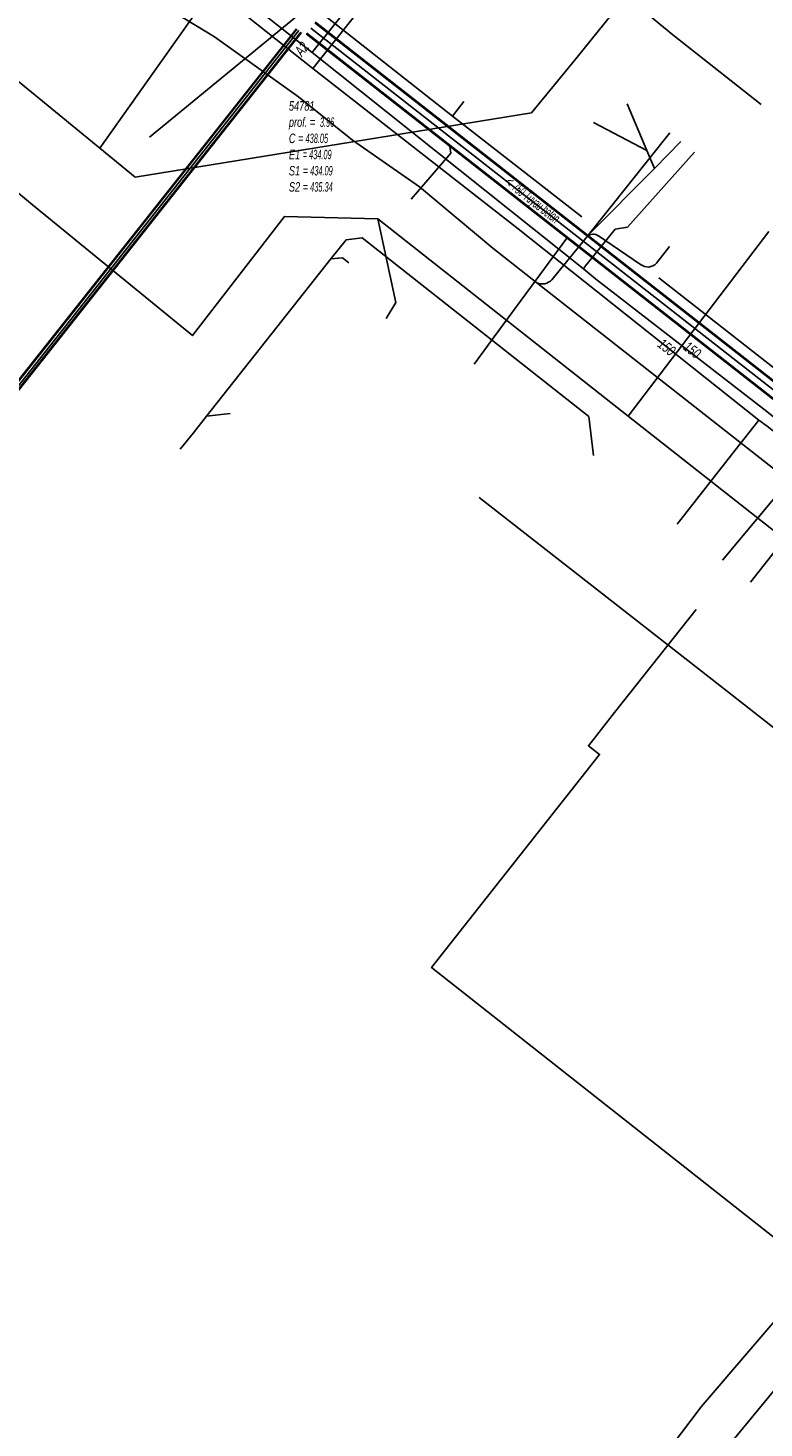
# Model space of a CAD drawing. Header units: metres. Extents: x 2695563 to 2696938, y 1260544 to 1262032.
# Tile 92 of 256: x 2696131 to 2696171, y 1260984 to 1261058. Entities that reach past the tile are written whole.
import ezdxf

# ---------------------------------------------------------------- set-up
doc = ezdxf.new("R2010")
doc.units = ezdxf.units.M
doc.header["$LTSCALE"] = 100
doc.linetypes.add('AUSGEZOGEN', pattern=[0])
for name, color, linetype in [('Eau portable_Cadastre des conduites_Conduite', 171, 'AUSGEZOGEN'), ('Eau potable_Cadastre des conduites_Conduite_Texte', 171, 'AUSGEZOGEN'), ('EU_Cadastre des conduites', 24, 'AUSGEZOGEN'), ('EU_Cadastre des conduites – Texte', 7, 'AUSGEZOGEN'), ('EU_Cadastre des conduites_Regard normalisé – Texte', 24, 'AUSGEZOGEN'), ('EU_Cadastre des conduites_Texte entrée-sortie', 24, 'AUSGEZOGEN'), ('Gaz_Cadastre des conduites_Conduite', 32, 'AUSGEZOGEN'), ('Gaz_Cadastre des conduites_Conduite_Texte', 32, 'AUSGEZOGEN'), ('Réseau électrique_Cadastre des conduite_Tronçon de tracé', 1, 'AUSGEZOGEN'), ('TV_Cadastre des conduites_CONDUITE', 92, 'AUSGEZOGEN'), ('Télécommunications_SW_Cadastre des conduites_Bord du tracé', 94, 'AUSGEZOGEN')]:
    doc.layers.add(name, color=color, linetype=linetype)
doc.styles.add('ARIAL', font='arial.ttf')

# ---------------------------------------------------------------- blocks, each defined once
blk = doc.blocks.new('COMPLEXOBJECT_2335')
at = {"layer": 'Réseau électrique_Cadastre des conduite_Tronçon de tracé', "color": 1, "linetype": 'AUSGEZOGEN', "transparency": 33554687}
blk.add_line((6164.6, 11046.832), (6163.916, 11045.95), dxfattribs=at)
blk.add_arc((6163.452, 11046.354), 0.615, 229.86109, 318.91595, dxfattribs=at)
blk = doc.blocks.new('COMPLEXOBJECT_2336')
at = {"layer": 'Réseau électrique_Cadastre des conduite_Tronçon de tracé', "color": 1, "linetype": 'AUSGEZOGEN', "transparency": 33554687}
blk.add_line((6158.343, 11045.058), (6160.218, 11047.361), dxfattribs=at)
blk.add_arc((6157.828, 11045.561), 0.72, 246.20014, 315.70798, dxfattribs=at)

msp = doc.modelspace()

# ---------------------------------------------------------------- linework, layer by layer
at = {"layer": 'Eau portable_Cadastre des conduites_Conduite', "color": 7, "linetype": 'AUSGEZOGEN', "transparency": 33554687}
msp.add_line((2696163.334, 1261047.669), (2696166.9, 1261051.667), dxfattribs=at)
for points in [[(2696140.913, 1261061.427), (2696146.54, 1261056.971), (2696160.985, 1261045.462), (2696161.626, 1261044.918), (2696170.753, 1261037.862), (2696174.611, 1261034.772), (2696187.662, 1261024.538), (2696192.161, 1261021.006)], [(2696146.54, 1261056.971), (2696146.657, 1261057.117), (2696149.832, 1261061.086)], [(2696163.334, 1261047.669), (2696162.681, 1261047.563), (2696161.259, 1261045.801), (2696161.103, 1261045.608), (2696160.985, 1261045.462)], [(2696174.611, 1261034.772), (2696174.495, 1261034.625), (2696169.886, 1261028.772)]]:
    msp.add_lwpolyline(points, dxfattribs=at)
at = {"layer": 'EU_Cadastre des conduites', "color": 24, "linetype": 'AUSGEZOGEN', "transparency": 33554687}
for p, q in [((2696137.882, 1261052.465), (2696146.901, 1261059.884)), ((2696163.314, 1261054.24), (2696164.367, 1261051.753)), ((2696156.236, 1261041.837), (2696160.106, 1261047.087)), ((2696155.164, 1261040.383), (2696156.236, 1261041.837)), ((2696142.18, 1261037.758), (2696140.928, 1261037.602)), ((2696140.235, 1261036.723), (2696139.51, 1261035.848))]:
    msp.add_line(p, q, dxfattribs=at)
at = {"layer": 'EU_Cadastre des conduites', "linetype": 'AUSGEZOGEN', "transparency": 33554687}
for p, q in [((2696194.403, 1261021.203), (2696146.69, 1261058.559)), ((2696194.416, 1261021.219), (2696146.703, 1261058.575)), ((2696194.429, 1261021.236), (2696146.716, 1261058.592)), ((2696145.705, 1261058.244), (2696098.693, 1260998.802)), ((2696145.72, 1261058.232), (2696098.708, 1260998.79)), ((2696145.736, 1261058.22), (2696098.724, 1260998.778)), ((2696145.94, 1261058.058), (2696098.928, 1260998.616)), ((2696145.956, 1261058.046), (2696098.944, 1260998.604)), ((2696145.971, 1261058.034), (2696098.959, 1260998.592)), ((2696193.941, 1261020.612), (2696146.228, 1261057.968)), ((2696193.954, 1261020.629), (2696146.241, 1261057.985)), ((2696193.967, 1261020.645), (2696146.254, 1261058.001))]:
    msp.add_line(p, q, dxfattribs=at)
at = {"layer": 'EU_Cadastre des conduites', "color": 255, "transparency": 33554687}
for p, q in [((2696145.838, 1261058.139), (2696098.826, 1260998.697)), ((2696194.185, 1261020.924), (2696146.472, 1261058.28))]:
    msp.add_line(p, q, dxfattribs=at)
at = {"layer": 'EU_Cadastre des conduites', "color": 24, "linetype": 'AUSGEZOGEN', "transparency": 33554687}
for points in [[(2696161.524, 1261053.254), (2696164.367, 1261051.753), (2696164.77, 1261050.8)], [(2696151.813, 1261049.16), (2696153.938, 1261051.611), (2696153.883, 1261051.975)], [(2696166.183, 1261052.232), (2696164.77, 1261050.8), (2696161.23, 1261047.229)], [(2696161.518, 1261035.518), (2696161.283, 1261037.585), (2696149.208, 1261047.108), (2696148.348, 1261046.994), (2696147.54, 1261045.982), (2696140.928, 1261037.602), (2696140.235, 1261036.723)], [(2696148.5, 1261045.778), (2696148.153, 1261046.049), (2696147.54, 1261045.982)], [(2696168.387, 1261029.943), (2696173.655, 1261036.216), (2696173.639, 1261036.489)]]:
    msp.add_lwpolyline(points, dxfattribs=at)
at = {"layer": 'Gaz_Cadastre des conduites_Conduite', "color": 32, "linetype": 'AUSGEZOGEN', "transparency": 33554687}
msp.add_line((2696146.574, 1261056.129), (2696150.44, 1261060.989), dxfattribs=at)
for points in [[(2696081.8, 1261107.19), (2696083.431, 1261105.916), (2696111.483, 1261084.004), (2696121, 1261076.524), (2696138.702, 1261062.394), (2696146.574, 1261056.129), (2696157.519, 1261047.591), (2696170.329, 1261037.394), (2696170.767, 1261037.069), (2696183.378, 1261027.181), (2696185.973, 1261025.18), (2696192.165, 1261020.274)], [(2696170.329, 1261037.394), (2696169.075, 1261035.797), (2696165.979, 1261031.853)]]:
    msp.add_lwpolyline(points, dxfattribs=at)
at = {"layer": 'Réseau électrique_Cadastre des conduite_Tronçon de tracé', "color": 1, "linetype": 'AUSGEZOGEN', "transparency": 33554687}
for p, q in [((2696141.35, 1261057.803), (2696139.275, 1261059.067)), ((2696154.015, 1261053.579), (2696154.619, 1261054.366)), ((2696161.188, 1261047.171), (2696165.598, 1261052.692)), ((2696156.159, 1261046.552), (2696152.264, 1261049.82)), ((2696158.507, 1261044.712), (2696156.159, 1261046.552)), ((2696164.026, 1261045.694), (2696161.798, 1261047.215)), ((2696172.497, 1261033.714), (2696158.507, 1261044.712)), ((2696173.925, 1261037.97), (2696165.005, 1261044.981)), ((2696168.253, 1261023.258), (2696155.432, 1261033.274)), ((2696181.188, 1261013.086), (2696168.253, 1261023.258))]:
    msp.add_line(p, q, dxfattribs=at)
for points in [[(2696160.91, 1261048.216), (2696154.015, 1261053.579), (2696146.18, 1261059.788)], [(2696152.264, 1261049.82), (2696148.689, 1261052.307), (2696145.821, 1261054.619), (2696141.35, 1261057.803)]]:
    msp.add_lwpolyline(points, dxfattribs=at)
msp.add_arc((2696161.521, 1261046.807), 0.493, 55.81219, 132.43914, dxfattribs=at)
at = {"layer": 'TV_Cadastre des conduites_CONDUITE', "color": 92, "linetype": 'AUSGEZOGEN', "transparency": 33554687}
for p in [(2696150.05, 1261048.11), (2696170.859, 1261047.445)]:
    msp.add_line(p, (2696163.367, 1261037.607), dxfattribs=at)
for points in [[(2696115.732, 1261062.142), (2696131.653, 1261048.866), (2696140.172, 1261041.9), (2696145.067, 1261048.25), (2696150.05, 1261048.11)], [(2696150.05, 1261048.11), (2696151.002, 1261043.666), (2696150.481, 1261042.801)], [(2696177.448, 1260995.178), (2696192.621, 1261014.593), (2696163.367, 1261037.607)], [(2696107.741, 1260906.498), (2696109.369, 1260908.47), (2696119.679, 1260925.549), (2696141.041, 1260949.217), (2696177.125, 1260992.978), (2696176.26, 1260993.657), (2696177.448, 1260995.178)]]:
    msp.add_lwpolyline(points, dxfattribs=at)
at = {"layer": 'Télécommunications_SW_Cadastre des conduites_Bord du tracé', "color": 94, "linetype": 'AUSGEZOGEN', "transparency": 33554687}
for points in [[(2696135.232, 1261051.883), (2696125.97, 1261059.459), (2696113.457, 1261069.694)], [(2696135.232, 1261051.883), (2696147.718, 1261069.514), (2696148.285, 1261070.338)], [(2696135.232, 1261051.883), (2696137.129, 1261050.332), (2696158.219, 1261053.77), (2696160.593, 1261056.638), (2696163.268, 1261059.975)], [(2696170.457, 1261054.2), (2696165.75, 1261057.921), (2696163.268, 1261059.975)], [(2696166.987, 1261027.318), (2696162.653, 1261021.821), (2696161.26, 1261020.054), (2696161.85, 1261019.589), (2696152.904, 1261008.241), (2696171.172, 1260993.842), (2696172.92, 1260992.307)], [(2696172.448, 1260990.899), (2696167.251, 1260984.85), (2696161.413, 1260977.119), (2696149.13, 1260961.3), (2696148.15, 1260960.192)]]:
    msp.add_lwpolyline(points, dxfattribs=at)

# ---------------------------------------------------------------- block references
at = {"layer": 'Réseau électrique_Cadastre des conduite_Tronçon de tracé', "color": 1, "linetype": 'AUSGEZOGEN', "lineweight": -3, "transparency": 33554687}
for name in ['COMPLEXOBJECT_2336', 'COMPLEXOBJECT_2335']:
    msp.add_blockref(name, (2690000.97, 1249999.81), dxfattribs=at)

# ---------------------------------------------------------------- texts
at = {"layer": 'Eau potable_Cadastre des conduites_Conduite_Texte', "color": 7, "transparency": 33554687, "insert": (2696166.783, 1261041.13), "char_height": 0.55426, "width": 1.10014, "attachment_point": 5, "rotation": 321.4566, "style": 'ARIAL'}
msp.add_mtext('\\A1;{\\fArial|i1|b0;\\H0.554263;\\W0.700000;\\C7;150}\\P', dxfattribs=at)
at = {"layer": 'EU_Cadastre des conduites – Texte', "color": 24, "transparency": 33554687, "insert": (2696158.239, 1261049.061), "char_height": 0.55705, "width": 6, "attachment_point": 5, "rotation": 321.8427, "style": 'ARIAL'}
msp.add_mtext('\\A1;{\\fArial|b0|i1|c0|p34;\\W0.7;< \\W0.49;750 Tuyau béton}', dxfattribs=at)
at = {"layer": 'EU_Cadastre des conduites_Regard normalisé – Texte', "color": 24, "transparency": 33554687, "insert": (2696145.306, 1261054.384), "char_height": 0.50641, "width": 2.83926, "attachment_point": 1, "line_spacing_factor": 1.024096, "style": 'ARIAL'}
msp.add_mtext('\\A1;{\\fArial|b0|i1|c0|p34;\\W0.69564;54781}\\P{\\fArial|b0|i1|c0|p34;\\H0.99721x;\\W0.69564;prof. = \\W0.48695; 3.96}\\P{\\fArial|b0|i1|c0|p34;\\H0.99721x;\\W0.69564;C =\\W0.48695; 438.05}\\P{\\fArial|b0|i1|c0|p34;\\H0.99721x;\\W0.69564;E1 \\W0.48695;= 434.09}\\P{\\fArial|b0|i1|c0|p34;\\H0.99721x;\\W0.69564;S1 =\\W0.48695; 434.09}\\P{\\fArial|b0|i1|c0|p34;\\H0.99721x;\\W0.69564;S2 =\\W0.48695; 435.34}', dxfattribs=at)
at = {"layer": 'EU_Cadastre des conduites_Texte entrée-sortie', "color": 24, "transparency": 33554687, "insert": (2696146.002, 1261056.734), "char_height": 0.55705, "width": 0.86376, "attachment_point": 7, "rotation": 51.66, "style": 'ARIAL'}
msp.add_mtext('\\A1;{\\fArial|i1|b0;\\H0.557054;\\W0.700000;\\C24;A2}\\P', dxfattribs=at)
at = {"layer": 'Gaz_Cadastre des conduites_Conduite_Texte', "color": 32, "transparency": 33554687, "insert": (2696165.425, 1261041.275), "char_height": 0.55825, "width": 1.10806, "attachment_point": 5, "rotation": 321.4773, "style": 'ARIAL'}
msp.add_mtext('\\A1;{\\fArial|i1|b0;\\H0.558250;\\W0.700000;\\C32;150}\\P', dxfattribs=at)

doc.saveas('drawing.dxf')
